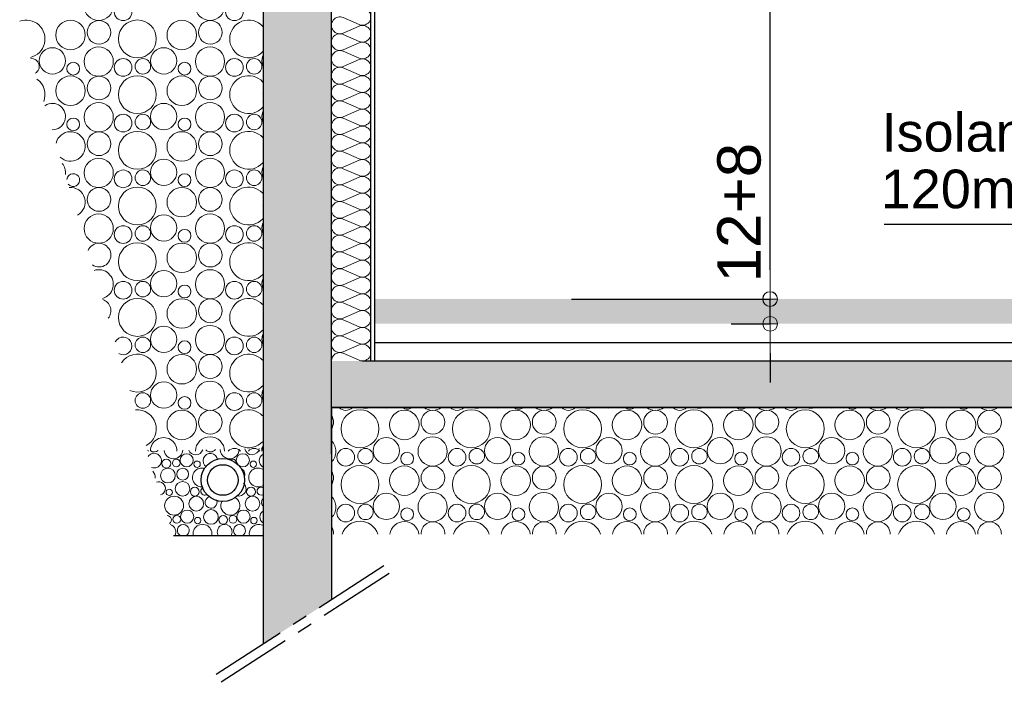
# Model space of a CAD drawing. Header units: millimetres. Extents: x 256333 to 598543, y -23220 to 10679.
# Tile 20 of 45: x 283832 to 287016, y -1239 to 903. Entities that reach past the tile are written whole.
import ezdxf

# ---------------------------------------------------------------- set-up
doc = ezdxf.new("R2010")
doc.units = ezdxf.units.MM
doc.header["$MEASUREMENT"] = 0
doc.linetypes.add('AXES', pattern=[2, 1.25, -0.25, 0.25, -0.25])
doc.layers.add('COUPE', color=7, linetype='Continuous')
doc.styles.add('STYLE_GENERE_1', font='swissc.ttf', dxfattribs={"width": 1.25})
doc.styles.add('STYLE_GENERE_3', font='arial.ttf')
doc.linetypes.add('ISOLATION', pattern='A,0.0001,-0.1,[134,ltypeshp.shx,S=0.1,R=0,X=-0.1,Y=0],-0.2,[134,ltypeshp.shx,S=0.1,R=180,X=0.1,Y=0],-0.1', length=0.4001)
doc.dimstyles.new('STYLE_GENERE__1', dxfattribs={"dimtxt": 139.999998, "dimasz": 95, "dimexe": 0.18, "dimexo": 100, "dimgap": 1, "dimtad": 1, "dimlfac": 0.001, "dimzin": 0, "dimdsep": 46, "dimtxsty": 'STYLE_GENERE_1', "dimblk": 'ARROWHEAD_7', "dimcen": 0.09, "dimclrd": 256, "dimclre": 256, "dimclrt": 256, "dimadec": 0, "dimazin": 0, "dimtfac": 1, "dimtmove": 1, "dimatfit": 3, "dimfxl": 1, "dimtolj": 1, "dimtzin": 0, "dimlwd": -1, "dimlwe": -1, "dimarcsym": 0})

# ---------------------------------------------------------------- blocks, each defined once
blk = doc.blocks.new('ARROWHEAD_7')
at = {"color": 0, "linetype": 'Continuous', "lineweight": 0}
for p, q in [((0, 0), (-1, 0)), ((-0.25, 0), (0.25, 0)), ((0, -0.25), (0, 0.25))]:
    blk.add_line(p, q, dxfattribs=at)
blk.add_circle((0, 0), 0.25, dxfattribs=at)
blk = doc.blocks.new('*D1')
at = {"layer": 'COUPE', "transparency": 16777216}
for p, q in [((285614.9, 2600), (286258.9, 2600)), ((286258.7, 95), (286258.7, 2505)), ((285616.1, 0), (286258.9, 0))]:
    blk.add_line(p, q, dxfattribs=at)
at = {"layer": 'Defpoints', "color": 0, "transparency": 16777216}
for p in [(285514.9, 2600), (286258.7, 2600), (285516.1, 0)]:
    blk.add_point(p, dxfattribs=at)
at = {"layer": 'COUPE', "transparency": 16777216, "xscale": 95, "yscale": 95, "zscale": 95}
for p, rotation in [((286258.7, 2600), 90), ((286258.7, 0), 270)]:
    blk.add_blockref('ARROWHEAD_7', p, dxfattribs=dict(at, rotation=rotation))
at = {"layer": 'COUPE', "transparency": 16777216, "insert": (286131.2, 1300), "char_height": 140, "attachment_point": 5, "rotation": 90, "style": 'STYLE_GENERE_1'}
blk.add_mtext('\\A1;2.60', dxfattribs=at)

msp = doc.modelspace()

# ---------------------------------------------------------------- hatches: boundary and pattern name
at = {"layer": 'COUPE', "linetype": 'Continuous'}
for points in [[(284620.177, -1114.194), (284840.177, -971.938), (284840.177, 3552.727), (284620.177, 3552.727)], [(284980.177, -80.002), (297044.381, -80.002), (297044.381, -0.002), (284980.177, -0.002)], [(284840.177, -350), (297144.381, -350), (297144.381, -200), (284840.177, -200)]]:
    msp.add_hatch(color=256, dxfattribs=at).paths.add_polyline_path(points)

# ---------------------------------------------------------------- linework, layer by layer
for p, q in [((284620.177, -1114.194), (284620.177, 3545.122)), ((284840.177, 0), (284840.177, 3550)), ((284840.177, 0), (284840.177, 3550)), ((284967.177, -200), (284967.177, 3550)), ((284980.177, -200), (284980.177, 3550)), ((284617.459, 699.635), (284617.471, 699.635)), ((284617.471, 665.894), (284617.459, 665.879)), ((284617.459, 639.947), (284617.471, 639.943)), ((284617.471, 612.077), (284617.459, 612.077)), ((284617.459, 302.836), (284617.471, 302.836)), ((284617.471, 282.048), (284617.459, 282.044)), ((284617.459, 241.808), (284617.471, 241.805)), ((284617.471, 188.285), (284617.459, 188.312)), ((286258.901, 95), (286258.901, 190)), ((284617.459, 69.926), (284617.471, 70.044)), ((284840.177, -500), (284840.177, 0)), ((286137.074, 0), (286259.081, 0)), ((286258.901, -80), (286258.901, 0)), ((286133.101, -80), (286259.081, -80)), ((286258.901, -175), (286258.901, -270)), ((284940.177, -200), (297144.381, -200)), ((297144.381, -350), (284840.177, -350)), ((284840.177, -350), (297044.381, -350)), ((284840.177, -503.512), (284840.177, -760)), ((284620.177, -765.136), (284329.718, -765.136))]:
    msp.add_line(p, q, dxfattribs=at)
at = {"layer": 'COUPE', "linetype": 'Continuous', "lineweight": 20}
for p, q in [((284929.42, 887.008), (284878.059, 909.57)), ((284878.059, 859.889), (284929.42, 882.451)), ((284929.42, 832.771), (284878.059, 855.333)), ((284878.059, 805.652), (284929.42, 828.214)), ((284929.42, 778.535), (284878.059, 801.097)), ((284878.059, 751.416), (284929.42, 773.978)), ((284929.42, 724.298), (284878.059, 746.86)), ((284878.059, 697.179), (284929.42, 719.741)), ((284929.42, 670.062), (284878.059, 692.624)), ((284878.059, 642.943), (284929.42, 665.505)), ((284929.42, 615.825), (284878.059, 638.387)), ((284878.059, 588.706), (284929.42, 611.268)), ((284929.42, 561.589), (284878.059, 584.151)), ((284878.059, 534.47), (284929.42, 557.032)), ((284929.42, 507.352), (284878.059, 529.914)), ((284878.059, 480.233), (284929.42, 502.795)), ((284929.42, 453.116), (284878.059, 475.678)), ((284878.059, 425.997), (284929.42, 448.559)), ((284929.42, 398.879), (284878.059, 421.441)), ((284878.059, 371.76), (284929.42, 394.322)), ((284929.42, 344.643), (284878.059, 367.205)), ((284878.059, 317.524), (284929.42, 340.086)), ((284929.42, 290.406), (284878.059, 312.968)), ((284878.059, 263.287), (284929.42, 285.849)), ((284929.42, 236.17), (284878.059, 258.732)), ((284878.059, 209.051), (284929.42, 231.613)), ((284929.42, 181.933), (284878.059, 204.495)), ((284878.059, 154.814), (284929.42, 177.376)), ((284929.42, 127.697), (284878.059, 150.259)), ((284878.059, 100.578), (284929.42, 123.14)), ((284929.42, 73.46), (284878.059, 96.022)), ((284878.059, 46.341), (284929.42, 68.904)), ((284929.42, 19.224), (284878.059, 41.786)), ((284878.059, -7.895), (284929.42, 14.667)), ((284929.42, -35.013), (284878.059, -12.451)), ((284878.059, -62.132), (284929.42, -39.569)), ((284929.42, -89.249), (284878.059, -66.687)), ((284878.059, -116.368), (284929.42, -93.806)), ((284929.42, -143.486), (284878.059, -120.924)), ((284878.059, -170.605), (284929.42, -148.042)), ((284929.42, -197.722), (284878.059, -175.16))]:
    msp.add_line(p, q, dxfattribs=at)
at = {"layer": 'COUPE'}
for p, q in [((288491.633, 240.737), (286627.963, 240.737)), ((284840.177, -350), (284840.177, -971.938))]:
    msp.add_line(p, q, dxfattribs=at)
at = {"layer": 'COUPE', "linetype": 'ISOLATION', "ltscale": 140}
msp.add_line((284980.177, -140.224), (297044.381, -140.224), dxfattribs=at)
at = {"layer": 'COUPE', "linetype": 'AXES', "ltscale": 200}
for p, q in [((285009.935, -862.169), (284466.834, -1213.349)), ((285026.224, -887.361), (284483.124, -1238.541))]:
    msp.add_line(p, q, dxfattribs=at)
at = {"layer": 'COUPE', "linetype": 'Continuous', "lineweight": 15}
for centre, radius in [((284087.309, 947.697), 47.309), ((284447.309, 947.697), 47.309), ((284166.339, 928.588), 28.588), ((284526.339, 928.588), 28.588), ((283996.002, 853.241), 47.706), ((284088.328, 862.059), 38.355), ((284212.437, 840.783), 61.213), ((284356.002, 853.241), 47.706), ((284448.328, 862.059), 38.355), ((283937.54, 769.864), 42.552), ((284087.309, 767.697), 47.309), ((284297.54, 769.864), 42.552), ((284447.309, 767.697), 47.309), ((284004.913, 744.443), 20.676), ((284166.339, 748.588), 28.588), ((284230.167, 752.134), 25.074), ((284364.913, 744.443), 20.676), ((284526.339, 748.588), 28.588), ((284590.167, 752.134), 25.074), ((283996.002, 673.241), 47.706), ((284088.328, 682.059), 38.355), ((284212.437, 660.783), 61.213), ((284356.002, 673.241), 47.706), ((284448.328, 682.059), 38.355), ((284087.309, 587.697), 47.309), ((284297.54, 589.864), 42.552), ((284447.309, 587.697), 47.309), ((284004.913, 564.443), 20.676), ((284166.339, 568.588), 28.588), ((284230.167, 572.134), 25.074), ((284364.913, 564.443), 20.676), ((284526.339, 568.588), 28.588), ((284590.167, 572.134), 25.074), ((284212.437, 480.783), 61.213), ((284088.328, 502.059), 38.355), ((284356.002, 493.241), 47.706), ((284448.328, 502.059), 38.355), ((284087.309, 407.697), 47.309), ((284297.54, 409.864), 42.552), ((284447.309, 407.697), 47.309), ((284166.339, 388.588), 28.588), ((284230.167, 392.134), 25.074), ((284526.339, 388.588), 28.588), ((284590.167, 392.134), 25.074), ((284364.913, 384.443), 20.676), ((284088.328, 322.059), 38.355), ((284212.437, 300.783), 61.213), ((284356.002, 313.241), 47.706), ((284448.328, 322.059), 38.355), ((284087.309, 227.697), 47.309), ((284297.54, 229.864), 42.552), ((284447.309, 227.697), 47.309), ((284166.339, 208.588), 28.588), ((284230.167, 212.134), 25.074), ((284364.913, 204.443), 20.676), ((284526.339, 208.588), 28.588), ((284590.167, 212.134), 25.074), ((284212.437, 120.783), 61.213), ((284356.002, 133.241), 47.706), ((284448.328, 142.059), 38.355), ((284297.54, 49.864), 42.552), ((284447.309, 47.697), 47.309), ((284166.339, 28.588), 28.588), ((284230.167, 32.134), 25.074), ((284364.913, 24.443), 20.676), ((284526.339, 28.588), 28.588), ((284590.167, 32.134), 25.074), ((284212.437, -59.217), 61.213), ((284356.002, -46.759), 47.706), ((284448.328, -37.941), 38.355), ((284297.54, -130.136), 42.552), ((284447.309, -132.303), 47.309), ((284230.167, -147.866), 25.074), ((284526.339, -151.412), 28.588), ((284590.167, -147.866), 25.074), ((284364.913, -155.557), 20.676), ((284356.002, -226.759), 47.706), ((284448.328, -217.941), 38.355), ((284297.54, -310.136), 42.552), ((284447.309, -312.303), 47.309), ((284230.167, -327.866), 25.074), ((284364.913, -335.557), 20.676), ((284526.339, -331.412), 28.588), ((284590.167, -327.866), 25.074), ((284356.002, -406.759), 47.706), ((284448.328, -397.941), 38.355), ((284932.437, -419.217), 61.213), ((285076.002, -406.759), 47.706), ((285168.328, -397.941), 38.355), ((285292.437, -419.217), 61.213), ((285436.002, -406.759), 47.706), ((285528.328, -397.941), 38.355), ((285652.437, -419.217), 61.213), ((285796.002, -406.759), 47.706), ((285888.328, -397.941), 38.355), ((286012.437, -419.217), 61.213), ((286156.002, -406.759), 47.706), ((286248.328, -397.941), 38.355), ((286372.437, -419.217), 61.213), ((286516.002, -406.759), 47.706), ((286608.328, -397.941), 38.355), ((286732.437, -419.217), 61.213), ((286876.002, -406.759), 47.706), ((286968.328, -397.941), 38.355), ((285167.309, -492.303), 47.309), ((285527.309, -492.303), 47.309), ((285887.309, -492.303), 47.309), ((286247.309, -492.303), 47.309), ((286607.309, -492.303), 47.309), ((286967.309, -492.303), 47.309), ((285017.54, -490.136), 42.552), ((285377.54, -490.136), 42.552), ((285737.54, -490.136), 42.552), ((286097.54, -490.136), 42.552), ((286457.54, -490.136), 42.552), ((286817.54, -490.136), 42.552), ((284371.837, -521.057), 21.276), ((284553.691, -521.057), 21.276), ((284886.339, -511.412), 28.588), ((284950.167, -507.866), 25.074), ((285084.913, -515.557), 20.676), ((285246.339, -511.412), 28.588), ((285310.167, -507.866), 25.074), ((285444.913, -515.557), 20.676), ((285606.339, -511.412), 28.588), ((285670.167, -507.866), 25.074), ((285804.913, -515.557), 20.676), ((285966.339, -511.412), 28.588), ((286030.167, -507.866), 25.074), ((286164.913, -515.557), 20.676), ((286326.339, -511.412), 28.588), ((286390.167, -507.866), 25.074), ((286524.913, -515.557), 20.676), ((286686.339, -511.412), 28.588), ((286750.167, -507.866), 25.074), ((286884.913, -515.557), 20.676), ((284306.237, -531.694), 14.294), ((284338.15, -529.921), 12.537), ((284405.524, -533.767), 10.338), ((284587.377, -533.767), 10.338), ((284932.437, -599.217), 61.213), ((285076.002, -586.759), 47.706), ((285168.328, -577.941), 38.355), ((285292.437, -599.217), 61.213), ((285436.002, -586.759), 47.706), ((285528.328, -577.941), 38.355), ((285652.437, -599.217), 61.213), ((285796.002, -586.759), 47.706), ((285888.328, -577.941), 38.355), ((286012.437, -599.217), 61.213), ((286156.002, -586.759), 47.706), ((286248.328, -577.941), 38.355), ((286372.437, -599.217), 61.213), ((286516.002, -586.759), 47.706), ((286608.328, -577.941), 38.355), ((286732.437, -599.217), 61.213), ((286876.002, -586.759), 47.706), ((286968.328, -577.941), 38.355), ((284311.068, -570.366), 23.853), ((284359.085, -565.957), 19.178), ((284358.575, -613.138), 23.655), ((284315.524, -624.765), 10.338), ((284398.091, -622.693), 14.294), ((284579.944, -622.693), 14.294), ((285017.54, -670.136), 42.552), ((285167.309, -672.303), 47.309), ((285377.54, -670.136), 42.552), ((285527.309, -672.303), 47.309), ((285737.54, -670.136), 42.552), ((285887.309, -672.303), 47.309), ((286097.54, -670.136), 42.552), ((286247.309, -672.303), 47.309), ((286457.54, -670.136), 42.552), ((286607.309, -672.303), 47.309), ((286817.54, -670.136), 42.552), ((286967.309, -672.303), 47.309), ((284331.139, -667.593), 30.606), ((284402.922, -661.364), 23.853), ((284584.776, -661.364), 23.853), ((284886.339, -691.412), 28.588), ((284950.167, -687.866), 25.074), ((285246.339, -691.412), 28.588), ((285310.167, -687.866), 25.074), ((285606.339, -691.412), 28.588), ((285670.167, -687.866), 25.074), ((285966.339, -691.412), 28.588), ((286030.167, -687.866), 25.074), ((286326.339, -691.412), 28.588), ((286390.167, -687.866), 25.074), ((286686.339, -691.412), 28.588), ((286750.167, -687.866), 25.074), ((284340.004, -711.918), 12.537), ((284373.691, -703.053), 21.276), ((284450.429, -704.137), 23.655), ((284489.944, -713.691), 14.294), ((284521.858, -711.918), 12.537), ((284555.545, -703.053), 21.276), ((285084.913, -695.557), 20.676), ((285444.913, -695.557), 20.676), ((285804.913, -695.557), 20.676), ((286164.913, -695.557), 20.676), ((286524.913, -695.557), 20.676), ((286884.913, -695.557), 20.676), ((284407.377, -715.763), 10.338), ((284589.231, -715.763), 10.338)]:
    msp.add_circle(centre, radius, dxfattribs=at)
at = {"layer": 'COUPE', "linetype": 'Continuous'}
for radius in [70, 49.501]:
    msp.add_circle((284488.689, -584.758), radius, dxfattribs=at)
at = {"layer": 'COUPE', "linetype": 'Continuous', "lineweight": 15}
for centre, radius, start, end in [((283852.437, 840.783), 61.213, 283.537092, 109.674981), ((284572.437, 840.783), 61.213, 41.539952, 318.377316), ((283870.167, 752.134), 25.074, 298.265875, 94.946198), ((284657.54, 769.864), 42.552, 157.648365, 202.268903), ((283852.437, 660.783), 61.213, 338.497568, 54.714504), ((284572.437, 660.783), 61.213, 41.722902, 318.194366), ((283937.54, 589.864), 42.552, 268.646202, 124.565871), ((284657.54, 589.864), 42.552, 158.113923, 201.803345), ((284572.437, 480.783), 61.213, 41.9052, 318.012068), ((283996.002, 493.241), 47.706, 226.083851, 167.128221), ((283937.54, 409.864), 42.552, 350.841213, 42.370859), ((284657.54, 409.864), 42.552, 158.589116, 201.328153), ((284004.913, 384.443), 20.676, 219.998446, 173.213627), ((283996.002, 313.241), 47.706, 298.597607, 94.614465), ((284572.437, 300.783), 61.213, 42.086855, 317.830413), ((284657.54, 229.864), 42.552, 159.074601, 200.842667), ((284088.328, 142.059), 38.355, 235.997448, 157.214624), ((284572.437, 120.783), 61.213, 42.267875, 317.649393), ((284087.309, 47.697), 47.309, 284.549535, 108.662537), ((284657.54, 49.864), 42.552, 159.571116, 200.346152), ((284572.437, -59.217), 61.213, 42.44827, 317.468999), ((284088.328, -37.941), 38.355, 321.242354, 71.969718), ((284166.339, -151.412), 28.588, 240.709661, 152.502411), ((284657.54, -130.136), 42.552, 160.079489, 199.837779), ((284212.437, -239.217), 61.213, 246.28369, 146.928382), ((284572.437, -239.217), 61.213, 42.628046, 317.289223), ((284657.54, -310.136), 42.552, 160.600655, 199.316614), ((284886.339, -331.412), 28.588, 220.557316, 319.442684), ((284950.167, -327.866), 25.074, 241.978699, 298.021301), ((285017.54, -310.136), 42.552, 249.528397, 290.471603), ((285084.913, -335.557), 20.676, 224.30925, 315.69075), ((285167.309, -312.303), 47.309, 232.826981, 307.173019), ((285246.339, -331.412), 28.588, 220.557316, 319.442684), ((285310.167, -327.866), 25.074, 241.978699, 298.021301), ((285377.54, -310.136), 42.552, 249.528397, 290.471603), ((285444.913, -335.557), 20.676, 224.30925, 315.69075), ((285527.309, -312.303), 47.309, 232.826981, 307.173019), ((285606.339, -331.412), 28.588, 220.557316, 319.442684), ((285670.167, -327.866), 25.074, 241.978699, 298.021301), ((285737.54, -310.136), 42.552, 249.528397, 290.471603), ((285804.913, -335.557), 20.676, 224.30925, 315.69075), ((285887.309, -312.303), 47.309, 232.826981, 307.173019), ((285966.339, -331.412), 28.588, 220.557316, 319.442684), ((286030.167, -327.866), 25.074, 241.978699, 298.021301), ((286097.54, -310.136), 42.552, 249.528397, 290.471603), ((286164.913, -335.557), 20.676, 224.30925, 315.69075), ((286247.309, -312.303), 47.309, 232.826981, 307.173019), ((286326.339, -331.412), 28.588, 220.557316, 319.442684), ((286390.167, -327.866), 25.074, 241.978699, 298.021301), ((286457.54, -310.136), 42.552, 249.528397, 290.471603), ((286524.913, -335.557), 20.676, 224.30925, 315.69075), ((286607.309, -312.303), 47.309, 232.826981, 307.173019), ((286686.339, -331.412), 28.588, 220.557316, 319.442684), ((286750.167, -327.866), 25.074, 241.978699, 298.021301), ((286817.54, -310.136), 42.552, 249.528397, 290.471603), ((286884.913, -335.557), 20.676, 224.30925, 315.69075), ((286967.309, -312.303), 47.309, 232.826981, 307.173019), ((284212.437, -419.217), 61.213, 297.75113, 95.460942), ((284572.437, -419.217), 61.213, 42.807212, 317.110056), ((284808.328, -397.941), 38.355, 326.136609, 33.863391), ((284447.309, -492.303), 47.309, 1.486689, 178.513311), ((284297.54, -490.136), 42.552, 358.733802, 181.266198), ((284657.54, -490.136), 42.552, 161.135678, 181.266198), ((284807.309, -492.303), 47.309, 314.007893, 45.992107), ((284230.167, -507.866), 25.074, 42.036667, 53.025317), ((284266.722, -522.14), 23.655, 249.755388, 145.980909), ((284267.231, -474.959), 19.178, 233.094519, 309.170145), ((284329.286, -485.597), 30.606, 187.213489, 355.051175), ((284401.068, -479.368), 23.853, 200.859387, 341.405277), ((284448.575, -522.14), 23.655, 7.099914, 237.270263), ((284449.085, -474.959), 19.178, 218.017513, 324.247151), ((284511.139, -485.597), 30.606, 180.47453, 1.790135), ((284526.339, -511.412), 28.588, 45.34226, 134.65774), ((284582.922, -479.368), 23.853, 191.902995, 350.361669), ((284590.167, -507.866), 25.074, 42.036667, 137.963333), ((284630.429, -522.14), 23.655, 124.399379, 235.600621), ((284630.939, -474.959), 19.178, 205.514595, 223.663129), ((284520.004, -529.921), 12.537, 347.286133, 133.545636), ((284239.286, -576.595), 30.606, 355.098065, 40.638232), ((284421.139, -576.595), 30.606, 72.384828, 276.584361), ((284540.939, -565.957), 19.178, 324.814481, 70.044296), ((284602.993, -576.595), 30.606, 62.626884, 297.373116), ((284808.328, -577.941), 38.355, 326.136609, 33.863391), ((284281.837, -612.055), 21.276, 284.100645, 111.635652), ((284540.429, -613.138), 23.655, 252.605136, 49.20773), ((284430.004, -620.92), 12.537, 112.194761, 312.494331), ((284611.858, -620.92), 12.537, 65.457572, 294.542428), ((284450.939, -656.955), 19.178, 103.114871, 23.327046), ((284512.993, -667.593), 30.606, 153.489142, 60.431765), ((284632.793, -656.955), 19.178, 145.092444, 214.907556), ((284807.309, -672.303), 47.309, 314.007893, 45.992107), ((284308.091, -713.691), 14.294, 307.487372, 88.248925), ((284632.283, -704.137), 23.655, 130.040455, 229.959545), ((284312.922, -752.362), 23.853, 327.622613, 77.47764), ((284360.939, -747.953), 19.178, 296.3693, 243.6307), ((284422.993, -758.591), 30.606, 347.653439, 192.346561), ((284494.776, -752.362), 23.853, 327.622613, 212.377387), ((284542.793, -747.953), 19.178, 296.3693, 243.6307), ((284604.847, -758.591), 30.606, 66.470964, 192.346561), ((284932.437, -779.217), 61.213, 18.296265, 161.703735), ((285076.002, -766.759), 47.706, 8.145174, 171.854826), ((285168.328, -757.941), 38.355, 356.922458, 183.077542), ((285292.437, -779.217), 61.213, 18.296265, 161.703735), ((285436.002, -766.759), 47.706, 8.145174, 171.854826), ((285528.328, -757.941), 38.355, 356.922458, 183.077542), ((285652.437, -779.217), 61.213, 18.296265, 161.703735), ((285796.002, -766.759), 47.706, 8.145174, 171.854826), ((285888.328, -757.941), 38.355, 356.922458, 183.077542), ((286012.437, -779.217), 61.213, 18.296265, 161.703735), ((286156.002, -766.759), 47.706, 8.145174, 171.854826), ((286248.328, -757.941), 38.355, 356.922458, 183.077542), ((286372.437, -779.217), 61.213, 18.296265, 161.703735), ((286516.002, -766.759), 47.706, 8.145174, 171.854826), ((286608.328, -757.941), 38.355, 356.922458, 183.077542), ((286732.437, -779.217), 61.213, 18.296265, 161.703735), ((286876.002, -766.759), 47.706, 8.145174, 171.854826), ((286968.328, -757.941), 38.355, 356.922458, 183.077542), ((284808.328, -757.941), 38.355, 356.922458, 33.863391)]:
    msp.add_arc(centre, radius, start, end, dxfattribs=at)
at = {"layer": 'COUPE', "linetype": 'Continuous', "lineweight": 20}
for centre, start_param, end_param in [((284940.266, 911.848), 2.72879934, 6.69597907), ((284867.213, 884.729), 5.87039155, 9.83757073), ((284867.213, 830.492), 5.87039155, 9.83757073), ((284940.266, 857.611), 2.72879934, 6.69597907), ((284940.266, 803.375), 2.72879934, 6.69597907), ((284867.213, 776.256), 5.87039155, 9.83757073), ((284940.266, 749.138), 2.72879934, 6.69597907), ((284867.213, 722.019), 5.87039155, 9.83757073), ((284940.266, 694.902), 2.72879934, 6.69597907), ((284867.213, 667.783), 5.87039155, 9.83757073), ((284940.266, 640.665), 2.72879934, 6.69597907), ((284867.213, 613.546), 5.87039155, 9.83757073), ((284940.266, 586.429), 2.72879934, 6.69597907), ((284867.213, 559.31), 5.87039155, 9.83757073), ((284940.266, 532.192), 2.72879934, 6.69597907), ((284867.213, 505.073), 5.87039155, 9.83757073), ((284867.213, 450.837), 5.87039155, 9.83757073), ((284940.266, 477.956), 2.72879934, 6.69597907), ((284940.266, 423.719), 2.72879934, 6.69597907), ((284867.213, 396.6), 5.87039155, 9.83757073), ((284940.266, 369.483), 2.72879934, 6.69597907), ((284867.213, 342.364), 5.87039155, 9.83757073), ((284940.266, 315.246), 2.72879934, 6.69597907), ((284867.213, 288.127), 5.87039155, 9.83757073), ((284940.266, 261.01), 2.72879934, 6.69597907), ((284867.213, 233.891), 5.87039155, 9.83757073), ((284940.266, 206.773), 2.72879934, 6.69597907), ((284867.213, 179.654), 5.87039155, 9.83757073), ((284940.266, 152.537), 2.72879934, 6.69597907), ((284867.213, 125.418), 5.87039155, 9.83757073), ((284940.266, 98.3), 2.72879934, 6.69597907), ((284867.213, 71.181), 5.87039155, 9.83757073), ((284940.266, 44.064), 2.72879934, 6.69597907), ((284867.213, 16.945), 5.87039155, 9.83757073), ((284940.266, -10.173), 2.72879934, 6.69597907), ((284867.213, -37.292), 5.87039155, 9.83757073), ((284867.213, -91.528), 5.87039155, 9.83757073), ((284940.266, -64.409), 2.72879934, 6.69597907), ((284940.266, -118.646), 2.72879934, 6.69597907), ((284867.213, -145.765), 5.87039155, 9.83757073), ((284940.266, -172.882), 2.72879934, 6.69597907), ((284867.213, -200), 5.87039189, 7.85398163)]:
    msp.add_ellipse(centre, major_axis=(0, 27.118), ratio=0.9969795, start_param=start_param, end_param=end_param, dxfattribs=at)

# ---------------------------------------------------------------- block references
at = {"layer": 'COUPE', "linetype": 'Continuous', "xscale": 95, "yscale": 95, "zscale": 95}
for p, rotation in [((286258.901, 0), 270), ((286258.901, -80), 90)]:
    msp.add_blockref('ARROWHEAD_7', p, dxfattribs=dict(at, rotation=rotation))

# ---------------------------------------------------------------- texts
at = {"layer": 'COUPE', "style": 'STYLE_GENERE_3'}
for s, p in [('Isolant polyuréthane', (286619.313, 476.702)), ('120mm.R=5,20m2/KW', (286616.584, 293.434))]:
    msp.add_text(s, height=125, dxfattribs=at).set_placement(p)
at = {"layer": 'COUPE', "linetype": 'Continuous', "insert": (286158.958, 279.296), "char_height": 140, "attachment_point": 5, "rotation": 90, "style": 'STYLE_GENERE_1'}
msp.add_mtext('\\A1;12+8', dxfattribs=at)

# ---------------------------------------------------------------- dimensions: what is measured, and where the dimension line sits
at = {"layer": 'COUPE'}
dim = msp.add_linear_dim(base=(286258.721, 2600), p1=(285516.051, 0), p2=(285514.884, 2600), angle=90, dimstyle='STYLE_GENERE__1', dxfattribs=at)
dim.commit()
dim.dimension.update_dxf_attribs({"geometry": '*D1', "text_midpoint": (286204.158, 1300), "dimtype": 160})

doc.saveas('drawing.dxf')
